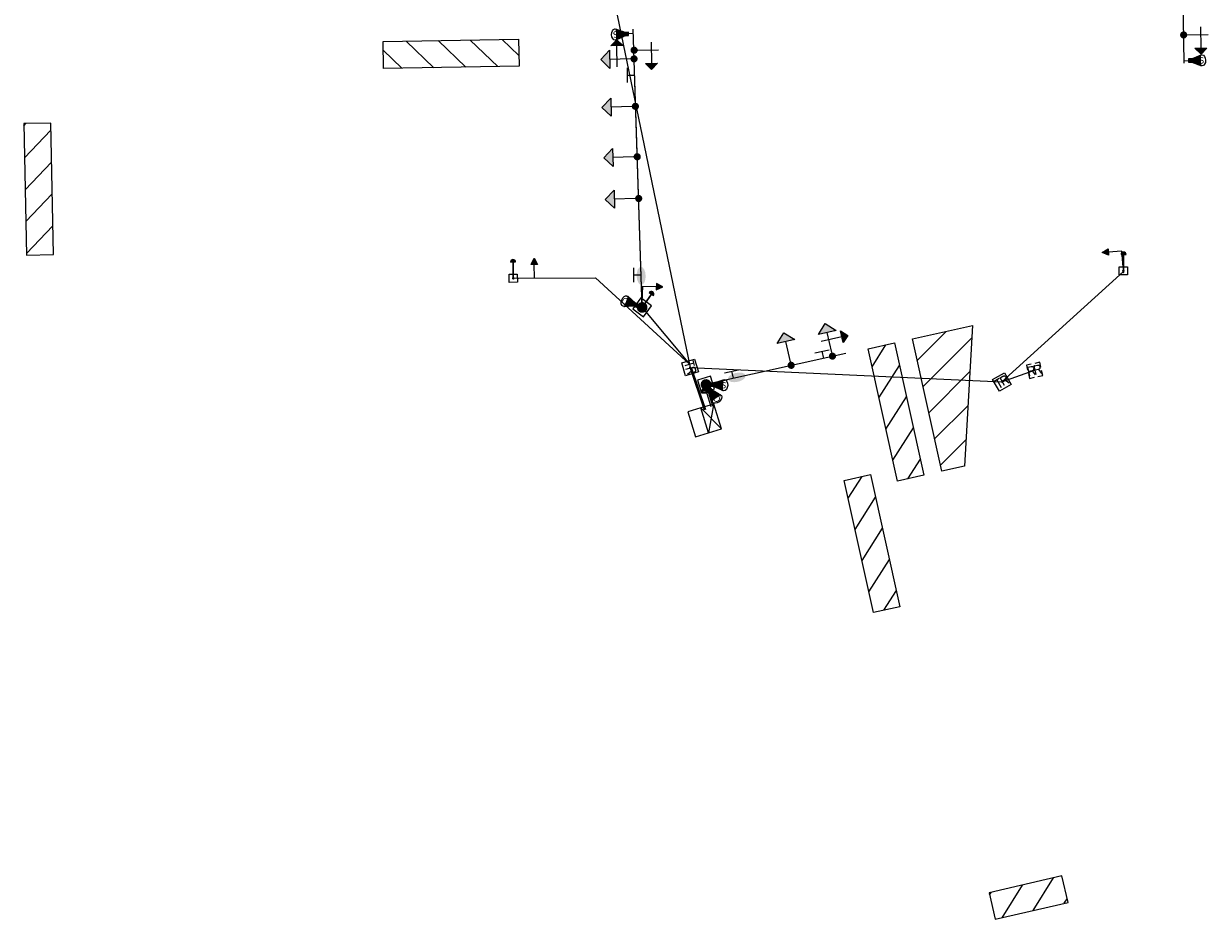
# Model space of a CAD drawing. Header units: feet. Extents: x 2477584 to 2484896, y 499879 to 500376.
# Tile 1 of 11: x 2477584 to 2477846, y 499879 to 500078. Entities that reach past the tile are written whole.
import ezdxf
from ezdxf.enums import TextEntityAlignment as Align

# ---------------------------------------------------------------- set-up
doc = ezdxf.new("R2010")
doc.units = ezdxf.units.FT
doc.header["$MEASUREMENT"] = 0
for name, color, linetype in [('LT_P_Luminaires', 2, 'Continuous'), ('SG_P_Conduit', 7, 'Continuous'), ('SG_P_Controllers', 7, 'Continuous'), ('SG_P_Detection', 24, 'Continuous'), ('SG_P_Heads', 2, 'Continuous'), ('SG_P_Mast_Arm', 7, 'Continuous'), ('SG_P_Poles', 7, 'Continuous'), ('SG_P_PullBox', 7, 'Continuous'), ('SG_X_PullBox', 7, 'Continuous'), ('SN_P_Signs', 120, 'Continuous')]:
    doc.layers.add(name, color=color, linetype=linetype)
for name, color, linetype, lineweight in [('SG_P_Heads (Construction)', 2, 'Continuous', 13), ('SG_P_PullBox (Construction)', 7, 'Continuous', 13), ('SG_X_PullBox (Construction)', 7, 'Continuous', 0)]:
    doc.layers.add(name, color=color, linetype=linetype, lineweight=lineweight)
doc.styles.add('Style-Calibri', font='calibri.ttf')

# ---------------------------------------------------------------- blocks, each defined once
blk = doc.blocks.new('SPOLEP_1')
at = {"layer": 'SG_P_Poles', "linetype": 'Continuous', "lineweight": 0}
h = blk.add_hatch(color=7, dxfattribs=at)
edge = h.paths.add_edge_path()
edge.add_arc((0, 0), 0.06, 0, 360)
at = {"layer": 'SG_P_Poles', "color": 7, "linetype": 'Continuous', "lineweight": 13, "flags": 128}
blk.add_lwpolyline([(-0.075, -0.075), (0.075, -0.075), (0.075, 0.075), (-0.075, 0.075)], close=True, dxfattribs=at)
blk = doc.blocks.new('SH5P_1')
at = {"layer": 'SG_P_Heads', "linetype": 'Continuous', "lineweight": 0, "extrusion": (0, 0, -1)}
h = blk.add_hatch(color=34, dxfattribs=at)
edge = h.paths.add_edge_path()
edge.add_arc((0, 0), 0.04, 0, 360)
at = {"layer": 'SG_P_Heads', "color": 34, "linetype": 'Continuous', "lineweight": 13}
for p, q in [((0.04, 0), (0.27, 0)), ((0.189, 0.086), (0.189, -0.149))]:
    blk.add_line(p, q, dxfattribs=at)
at = {"layer": 'SG_P_Heads', "color": 30, "linetype": 'Continuous', "lineweight": 0, "extrusion": (0, 0, -1), "flags": 128}
for points in [[(-0.269, 0.1), (-0.369, 0), (-0.269, -0.1)], [(-0.255, -0.149), (-0.188, -0.215), (-0.121, -0.149)]]:
    blk.add_lwpolyline(points, close=True, dxfattribs=at)
at = {"layer": 'SG_P_Heads', "color": 30, "linetype": 'Continuous', "lineweight": 0, "extrusion": (0, 0, -1)}
for points in [[(-0.269, 0.1), (-0.369, 0), (-0.269, -0.1)], [(-0.255, -0.149), (-0.188, -0.215), (-0.121, -0.149)]]:
    blk.add_solid(points, dxfattribs=at)
blk = doc.blocks.new('SHP')
at = {"layer": 'SG_P_Heads', "linetype": 'Continuous', "lineweight": 0}
h = blk.add_hatch(color=34, dxfattribs=at)
edge = h.paths.add_edge_path()
edge.add_arc((0, 0), 0.04, 0, 360)
at = {"layer": 'SG_P_Heads', "color": 34, "linetype": 'Continuous', "lineweight": 13}
blk.add_line((0.04, 0), (0.27, 0), dxfattribs=at)
at = {"layer": 'SG_P_Heads', "color": 30, "linetype": 'Continuous', "lineweight": 0, "flags": 128}
blk.add_lwpolyline([(0.27, 0.1), (0.37, 0), (0.27, -0.1)], close=True, dxfattribs=at)
at = {"layer": 'SG_P_Heads', "color": 30, "linetype": 'Continuous', "lineweight": 0, "extrusion": (0, 0, -1)}
blk.add_solid([(-0.27, 0.1), (-0.37, 0), (-0.27, -0.1)], dxfattribs=at)
blk = doc.blocks.new('SIGPBP')
at = {"layer": 'SG_P_PullBox', "color": 7, "linetype": 'Continuous', "lineweight": 13, "flags": 128}
blk.add_lwpolyline([(-0.075, 0.075), (0.075, 0.075), (0.075, -0.075), (-0.075, -0.075)], close=True, dxfattribs=at)
for points in [[(-0.068, 0.05), (-0.006, 0.05)], [(-0.036, 0.05), (-0.036, -0.05)], [(0.006, -0.05), (0.006, 0.05), (0.043, 0.05), (0.047, 0.049), (0.053, 0.048), (0.055, 0.046), (0.058, 0.044), (0.061, 0.041), (0.063, 0.037), (0.065, 0.03), (0.065, 0.021), (0.064, 0.018), (0.062, 0.013), (0.059, 0.007), (0.056, 0.005), (0.054, 0.004), (0.052, 0.003), (0.05, 0.002), (0.043, 0.001), (0.006, 0.001)], [(0.043, 0.001), (0.065, -0.05)]]:
    blk.add_lwpolyline(points, dxfattribs=at)
at = {"layer": 'SG_P_PullBox (Construction)', "color": 7, "linetype": 'Continuous', "lineweight": 30}
blk.add_point((0, 0), dxfattribs=at)
blk = doc.blocks.new('SG_DET_DZ_RADARP')
at = {"layer": 'SG_P_Detection'}
blk.add_hatch(color=256, dxfattribs=at).paths.add_polyline_path([(0.037, -0.038), (-0.038, -0.038), (-0.038, 0.037), (0.037, 0.037)])
h = blk.add_hatch(color=256, dxfattribs=at)
edge = h.paths.add_edge_path()
edge.add_line((0.243, 0.12), (0.037, 0.037))
edge.add_line((0.037, 0.037), (0.037, -0.038))
edge.add_line((0.037, -0.038), (0.243, -0.12))
edge.add_ellipse((0.262, 0), major_axis=(0, -0.124), ratio=0.621318, start_angle=194.0157, end_angle=345.9652, ccw=False)
for p, q in [((-0.144, 0), (-0.038, 0)), ((0.037, 0.037), (0.243, 0.12)), ((0.037, -0.038), (0.243, -0.12))]:
    blk.add_line(p, q, dxfattribs=at)
at = {"layer": 'SG_P_Detection', "flags": 128}
for points in [[(-0.038, 0.037), (-0.038, -0.038), (0.037, -0.038), (0.037, 0.037)], [(0.037, 0.037), (-0.038, 0.037), (-0.038, -0.038), (0.037, -0.038)]]:
    blk.add_lwpolyline(points, close=True, dxfattribs=at)
at = {"layer": 'SG_P_Detection'}
blk.add_ellipse((0.262, 0), major_axis=(0, -0.124), ratio=0.621318, dxfattribs=at)
blk.add_rational_spline([(0.243, 0.12), (0.14, 0.079), (0.037, 0.037), (0.037, 0), (0.037, -0.038), (0.14, -0.079), (0.243, -0.12), (0.185, -0.097), (0.185, 0), (0.185, 0.097), (0.243, 0.12)], [1, 1, 1, 1, 1, 1, 1, 0.788146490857, 1, 0.788146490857, 1], degree=2, knots=[0, 0, 0, 0.25, 0.25, 0.5, 0.5, 0.75, 0.75, 0.875, 0.875, 1, 1, 1], dxfattribs=at)
at = {"layer": 'SG_P_Detection', "lineweight": 0, "style": 'Style-Calibri'}
blk.add_text('D', height=0.14, dxfattribs=at).set_placement((0.262, 0), align=Align.MIDDLE_CENTER)
blk = doc.blocks.new('SG_DET_SB_RADARP')
at = {"layer": 'SG_P_Detection'}
blk.add_hatch(color=256, dxfattribs=at).paths.add_polyline_path([(0.037, -0.038), (-0.038, -0.038), (-0.038, 0.037), (0.037, 0.037)])
h = blk.add_hatch(color=256, dxfattribs=at)
edge = h.paths.add_edge_path()
edge.add_line((0.243, 0.12), (0.037, 0.037))
edge.add_line((0.037, 0.037), (0.037, -0.038))
edge.add_line((0.037, -0.038), (0.243, -0.12))
edge.add_ellipse((0.262, 0), major_axis=(0, -0.124), ratio=0.621318, start_angle=194.0157, end_angle=345.9652, ccw=False)
for p, q in [((0.037, 0.037), (0.243, 0.12)), ((-0.144, 0), (-0.038, 0)), ((0.037, -0.038), (0.243, -0.12))]:
    blk.add_line(p, q, dxfattribs=at)
at = {"layer": 'SG_P_Detection', "flags": 128}
blk.add_lwpolyline([(-0.038, 0.037), (-0.038, -0.038), (0.037, -0.038), (0.037, 0.037)], close=True, dxfattribs=at)
blk.add_lwpolyline([(-0.038, 0.037), (-0.038, -0.038), (0.037, -0.038), (0.037, 0.037)], close=True, dxfattribs=at)
at = {"layer": 'SG_P_Detection'}
blk.add_ellipse((0.262, 0), major_axis=(0, -0.124), ratio=0.621318, dxfattribs=at)
blk.add_rational_spline([(0.243, 0.12), (0.14, 0.079), (0.037, 0.037), (0.037, 0), (0.037, -0.038), (0.14, -0.079), (0.243, -0.12), (0.185, -0.097), (0.185, 0), (0.185, 0.097), (0.243, 0.12)], [1, 1, 1, 1, 1, 1, 1, 0.788146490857, 1, 0.788146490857, 1], degree=2, knots=[0, 0, 0, 0.25, 0.25, 0.5, 0.5, 0.75, 0.75, 0.875, 0.875, 1, 1, 1], dxfattribs=at)
at = {"layer": 'SG_P_Detection', "lineweight": 0, "style": 'Style-Calibri'}
blk.add_text('S', height=0.14, dxfattribs=at).set_placement((0.254, 0), align=Align.MIDDLE_CENTER)
blk = doc.blocks.new('SGN1PP')
at = {"layer": 'SN_P_Signs', "color": 230, "linetype": 'Continuous', "lineweight": 13}
for p, q in [((0, 0), (-0.08, 0)), ((0, 0.08), (0, -0.08))]:
    blk.add_line(p, q, dxfattribs=at)
blk = doc.blocks.new('SPEDP')
at = {"layer": 'SG_P_Poles', "linetype": 'Continuous', "lineweight": 0}
h = blk.add_hatch(color=7, dxfattribs=at)
edge = h.paths.add_edge_path()
edge.add_arc((0, 0), 0.015, 0, 360)
at = {"layer": 'SG_P_Poles', "color": 7, "linetype": 'Continuous', "lineweight": 13, "flags": 128}
blk.add_lwpolyline([(-0.045, -0.045), (0.045, -0.045), (0.045, 0.045), (-0.045, 0.045)], close=True, dxfattribs=at)
blk = doc.blocks.new('PED1P_1')
at = {"layer": 'SG_P_Heads', "color": 34, "linetype": 'Continuous', "lineweight": 13, "extrusion": (0, 0, -1), "flags": 128}
blk.add_lwpolyline([(-0.06, 0), (-0.235, 0), (-0.235, -0.15)], dxfattribs=at)
at = {"layer": 'SG_P_Heads', "color": 34, "linetype": 'Continuous', "lineweight": 0, "extrusion": (0, 0, -1), "flags": 128}
blk.add_lwpolyline([(-0.27, -0.15), (-0.2, -0.15), (-0.235, -0.22)], close=True, dxfattribs=at)
at = {"layer": 'SG_P_Heads', "color": 34, "linetype": 'Continuous', "lineweight": 0, "extrusion": (0, 0, -1)}
blk.add_solid([(-0.27, -0.15), (-0.2, -0.15), (-0.235, -0.22)], dxfattribs=at)
at = {"layer": 'SG_P_Heads (Construction)', "color": 46, "linetype": 'Continuous', "lineweight": 30}
blk.add_point((0, 0), dxfattribs=at)
blk = doc.blocks.new('CSMP')
at = {"layer": 'LT_P_Luminaires', "linetype": 'Continuous', "lineweight": 0, "extrusion": (0, 0, -1)}
h = blk.add_hatch(color=7, dxfattribs=at)
edge = h.paths.add_edge_path()
edge.add_arc((0, 0), 0.055, 0, 360)
h = blk.add_hatch(color=34, dxfattribs=at)
edge = h.paths.add_edge_path()
edge.add_ellipse((-0.35, 0), major_axis=(-0.1, 0), ratio=0.5, start_angle=0, end_angle=360)
at = {"layer": 'LT_P_Luminaires', "color": 34, "linetype": 'Continuous', "lineweight": 13}
blk.add_line((0, 0), (0.25, 0), dxfattribs=at)
blk = doc.blocks.new('*U844')
at = {"layer": 'SG_P_Controllers', "ltscale": 20}
for p, q in [((1.87, 3.71), (-2.75, -0.84)), ((-3.42, 1.92), (2.75, 0.84))]:
    blk.add_line(p, q, dxfattribs=at)
at = {"layer": 'SG_P_Controllers', "ltscale": 20, "flags": 128}
blk.add_lwpolyline([(-3.63, 2.03), (-2.75, -0.84), (-1.87, -3.71), (3.63, -2.03), (1.87, 3.71), (1.87, 3.71)], close=True, dxfattribs=at)
blk.add_lwpolyline([(2.75, 0.84), (2.75, 0.84), (-2.75, -0.84)], dxfattribs=at)
blk = doc.blocks.new('PEDPBP_1')
at = {"layer": 'SG_P_Detection', "linetype": 'Continuous', "lineweight": 0}
blk.add_hatch(color=34, dxfattribs=at).paths.add_polyline_path([(0.18, 0.028), (0.18, -0.028, 0.999997)])
at = {"layer": 'SG_P_Detection', "color": 34, "linetype": 'Continuous', "lineweight": 30}
blk.add_line((0, 0), (0.18, 0), dxfattribs=at)
at = {"layer": 'SG_P_Detection', "color": 34, "linetype": 'Continuous', "lineweight": 0, "flags": 128}
blk.add_lwpolyline([(0.18, 0.028), (0.18, -0.028, 0.999997)], format="xyb", close=True, dxfattribs=at)
blk = doc.blocks.new('*U845')
at = {"layer": 'SG_X_PullBox', "color": 7, "linetype": 'Continuous', "lineweight": 0, "extrusion": (0, 0, -1), "flags": 128}
for points in [[(1.55, 0.06), (1.8, 1.13), (0.72, 1.37)], [(-0.1, -1.01), (0.35, 0.94), (1.08, 0.78), (1.16, 0.74), (1.26, 0.69), (1.3, 0.65), (1.34, 0.61), (1.38, 0.52), (1.41, 0.43), (1.41, 0.3), (1.37, 0.11), (1.34, 0.06), (1.29, -0.03), (1.2, -0.12), (1.13, -0.15), (1.08, -0.18), (1.04, -0.18), (0.99, -0.19), (0.85, -0.17), (0.13, -0.01)], [(-1.47, -0.68), (-1.03, 1.27), (-0.29, 1.11), (-0.22, 1.07), (-0.12, 1.02), (-0.08, 0.98), (-0.04, 0.94), (0, 0.84), (0.03, 0.76), (0.03, 0.63), (-0.01, 0.44), (-0.04, 0.39), (-0.09, 0.3), (-0.17, 0.21), (-0.25, 0.17), (-0.3, 0.15), (-0.33, 0.15), (-0.38, 0.14), (-0.52, 0.16), (-1.25, 0.32)], [(-0.06, 1.55), (-1.13, 1.8), (-1.37, 0.72)], [(-0.52, 0.16), (-0.32, -0.94)], [(0.06, -1.55), (1.13, -1.8), (1.37, -0.72)], [(0.85, -0.17), (1.06, -1.27)], [(-1.55, -0.06), (-1.8, -1.13), (-0.72, -1.37)]]:
    blk.add_lwpolyline(points, dxfattribs=at)
blk = doc.blocks.new('PED1P')
at = {"layer": 'SG_P_Heads', "color": 34, "linetype": 'Continuous', "lineweight": 13, "extrusion": (0, 0, -1), "flags": 128}
blk.add_lwpolyline([(-0.06, 0), (-0.235, 0), (-0.235, -0.15)], dxfattribs=at)
at = {"layer": 'SG_P_Heads', "color": 34, "linetype": 'Continuous', "lineweight": 0, "extrusion": (0, 0, -1), "flags": 128}
blk.add_lwpolyline([(-0.27, -0.15), (-0.2, -0.15), (-0.235, -0.22)], close=True, dxfattribs=at)
at = {"layer": 'SG_P_Heads', "color": 34, "linetype": 'Continuous', "lineweight": 0, "extrusion": (0, 0, -1)}
blk.add_solid([(-0.27, -0.15), (-0.2, -0.15), (-0.235, -0.22)], dxfattribs=at)
at = {"layer": 'SG_P_Heads (Construction)', "color": 46, "linetype": 'Continuous', "lineweight": 30}
blk.add_point((0, 0), dxfattribs=at)
blk = doc.blocks.new('SH3P')
at = {"layer": 'SG_P_Heads', "linetype": 'Continuous', "lineweight": 0}
h = blk.add_hatch(color=34, dxfattribs=at)
edge = h.paths.add_edge_path()
edge.add_arc((0, 0), 0.04, 0, 360)
at = {"layer": 'SG_P_Heads', "color": 34, "linetype": 'Continuous', "lineweight": 13}
for p, q in [((0.04, 0), (0.27, 0)), ((0.189, 0.086), (0.189, -0.149))]:
    blk.add_line(p, q, dxfattribs=at)
at = {"layer": 'SG_P_Heads', "color": 30, "linetype": 'Continuous', "lineweight": 0, "flags": 128}
blk.add_lwpolyline([(0.256, -0.149), (0.189, -0.216), (0.122, -0.149)], close=True, dxfattribs=at)
at = {"layer": 'SG_P_Heads', "color": 30, "linetype": 'Continuous', "lineweight": 0, "extrusion": (0, 0, -1)}
blk.add_solid([(-0.256, -0.149), (-0.189, -0.216), (-0.122, -0.149)], dxfattribs=at)

msp = doc.modelspace()

# ---------------------------------------------------------------- hatches: boundary and pattern name
at = {"layer": 'SG_P_Detection'}
h = msp.add_hatch(dxfattribs=at)
h.set_pattern_fill('HATCH', color=256, scale=0.1, style=0, pattern_type=2)
h.set_pattern_definition([(136.02, (2477685.149, 500071.463), (-3.472, -3.598), [])])
h.paths.add_polyline_path([(2477663.46, 500067.56), (2477663.36, 500073.55), (2477693.35, 500074.09), (2477693.46, 500068.09)], flags=0)
h = msp.add_hatch(dxfattribs=at)
h.set_pattern_fill('HATCH', color=256, scale=0.1, style=0, pattern_type=2)
h.set_pattern_definition([(46.172, (2477587.834, 500051.8955), (-3.6071, 3.4625), [])])
h.paths.add_polyline_path([(2477583.77, 500055.39), (2477584.36, 500026.25), (2477590.36, 500026.37), (2477589.77, 500055.51)], flags=0)
h = msp.add_hatch(dxfattribs=at)
h.set_pattern_fill('HATCH', color=256, scale=0.1, style=0, pattern_type=2)
h.set_pattern_definition([(45, (2477845.3273, 499981.726), (-3.53553, 3.53553), [])])
h.paths.add_polyline_path([(2477793.91, 500010.63), (2477792.13, 499979.5), (2477787.08, 499978.38), (2477780.58, 500007.67)], flags=0)
h = msp.add_hatch(dxfattribs=at)
h.set_pattern_fill('HATCH', color=256, scale=0.1, style=0, pattern_type=2)
h.set_pattern_definition([(57.52, (2477778.9203, 499985.0203), (-4.218, 2.6849), [])])
h.paths.add_polyline_path([(2477770.77, 500005.49), (2477776.62, 500006.79), (2477783.13, 499977.51), (2477777.27, 499976.2)], flags=0)
h = msp.add_hatch(dxfattribs=at)
h.set_pattern_fill('HATCH', color=256, scale=0.1, style=0, pattern_type=2)
h.set_pattern_definition([(57.52, (2477773.626, 499955.871), (-4.218, 2.6849), [])])
h.paths.add_polyline_path([(2477765.47, 499976.34), (2477771.33, 499977.64), (2477777.83, 499948.36), (2477771.98, 499947.06)], flags=0)
h = msp.add_hatch(dxfattribs=at)
h.set_pattern_fill('HATCH', color=256, scale=0.1, style=0, pattern_type=2)
h.set_pattern_definition([(58.096, (2477802.261, 499882.383), (-4.2447, 2.6425), [])])
h.paths.add_polyline_path([(2477797.56, 499884.96), (2477798.92, 499879.11), (2477815.04, 499882.86), (2477813.68, 499888.71)], flags=0)

# ---------------------------------------------------------------- linework, layer by layer
at = {"layer": 'SG_P_Conduit'}
for p, q in [((2477706.34, 500122.07), (2477731.36, 500001.36)), ((2477720.73, 500014.66), (2477719.14, 500064.64)), ((2477692.19, 500021.12), (2477710.41, 500021.23)), ((2477710.41, 500021.23), (2477731.22, 500002.08)), ((2477800.39, 499998.15), (2477827.35, 500022.62)), ((2477720.73, 500014.66), (2477731.22, 500002.08)), ((2477734.54, 499991.88), (2477731.36, 500001.36)), ((2477731.36, 500001.36), (2477800.39, 499998.15)), ((2477734.85, 499991.97), (2477731.65, 500001.39)), ((2477800.39, 499998.15), (2477807.64, 500000.73)), ((2477734.46, 499997.49), (2477735.92, 499992.71)), ((2477734.86, 499997.63), (2477736.32, 499992.85))]:
    msp.add_line(p, q, dxfattribs=at)
msp.add_arc((2477738.11, 499994.38), 0.5, 99.9258, 106.829, dxfattribs=at)
at = {"layer": 'SG_P_Controllers', "lineweight": 40, "flags": 128}
msp.add_lwpolyline([(2477734.01, 499996.4), (2477735.17, 499996.4), (2477735.17, 499995.85), (2477734.01, 499995.85)], close=True, dxfattribs=at)
at = {"layer": 'SG_P_Detection', "flags": 128}
for points in [[(2477663.46, 500067.56), (2477663.36, 500073.55), (2477693.35, 500074.09), (2477693.46, 500068.09)], [(2477583.77, 500055.39), (2477584.36, 500026.25), (2477590.36, 500026.37), (2477589.77, 500055.51)], [(2477793.91, 500010.63), (2477792.13, 499979.5), (2477787.08, 499978.38), (2477780.58, 500007.67)], [(2477770.77, 500005.49), (2477776.62, 500006.79), (2477783.13, 499977.51), (2477777.27, 499976.2)], [(2477765.47, 499976.34), (2477771.33, 499977.64), (2477777.83, 499948.36), (2477771.98, 499947.06)], [(2477797.56, 499884.96), (2477798.92, 499879.11), (2477815.04, 499882.86), (2477813.68, 499888.71)]]:
    msp.add_lwpolyline(points, close=True, dxfattribs=at)
at = {"layer": 'SG_P_Mast_Arm'}
for p, q in [((2477839.86, 500122.8), (2477840.69, 500068.81)), ((2477720.73, 500014.66), (2477718.74, 500076.33)), ((2477734.86, 499997.63), (2477765.81, 500004.52))]:
    msp.add_line(p, q, dxfattribs=at)
at = {"layer": 'SG_X_PullBox (Construction)', "color": 7, "linetype": 'Continuous', "lineweight": 30}
msp.add_point((2477807.57, 500001.72), dxfattribs=at)

# ---------------------------------------------------------------- block references
at = {"layer": 'LT_P_Luminaires', "color": 34, "linetype": 'Continuous', "lineweight": 13, "extrusion": (0, 0, -1), "xscale": 19.99999999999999, "yscale": 19.99999999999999, "zscale": 19.99999999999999}
for p, rotation in [((-2477720.73, 500014.66), 88.18372252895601), ((-2477734.87, 499997.59), 166.976688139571)]:
    msp.add_blockref('CSMP', p, dxfattribs=dict(at, rotation=rotation))
at = {"layer": 'SG_P_Controllers', "ltscale": 20, "rotation": 270.0000000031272}
msp.add_blockref('*U844', (2477734.58, 499989.64), dxfattribs=at)
at = {"layer": 'SG_P_Detection'}
for name, p, xscale, yscale, zscale, rotation in [('SG_DET_SB_RADARP', (2477717.34, 500075.24), 9.999999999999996, 9.999999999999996, 9.999999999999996, 182.7611553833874), ('SG_DET_SB_RADARP', (2477842.12, 500069.35), 9.999999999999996, 9.999999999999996, 9.999999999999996, 0.8925361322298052), ('SG_DET_DZ_RADARP', (2477719.39, 500015.16), 10, 10, 10, 159.5973882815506), ('SG_DET_DZ_RADARP', (2477735.72, 499996.48), 10, 10, 10, 306.8064539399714), ('SG_DET_SB_RADARP', (2477736.29, 499997.56), 10, 10, 10, 357.0026302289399)]:
    msp.add_blockref(name, p, dxfattribs=dict(at, xscale=xscale, yscale=yscale, zscale=zscale, rotation=rotation))
at = {"layer": 'SG_P_Detection', "color": 34, "linetype": 'Continuous', "lineweight": 30, "xscale": 20.00000000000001, "yscale": 20.00000000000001, "zscale": 20.00000000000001}
for p, rotation in [((2477827.3, 500022.77), 89.35024576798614), ((2477692.19, 500021.12), 90.88041159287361), ((2477720.73, 500014.66), 55.58868999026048)]:
    msp.add_blockref('PEDPBP_1', p, dxfattribs=dict(at, rotation=rotation))
at = {"layer": 'SG_P_Heads', "color": 34, "linetype": 'Continuous', "lineweight": 0}
for name, p, xscale, yscale, zscale, rotation in [('SH3P', (2477840.65, 500075.03), 20, 20, 20, 0.8840420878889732), ('SH3P', (2477718.95, 500071.65), 20, 20, 20, 0.8840420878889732), ('SHP', (2477719.23, 500059.21), 19.99999999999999, 19.99999999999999, 19.99999999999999, 181.8115567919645), ('SHP', (2477719.64, 500048.04), 19.99999999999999, 19.99999999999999, 19.99999999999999, 181.8115567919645), ('SHP', (2477719.96, 500038.8), 19.99999999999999, 19.99999999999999, 19.99999999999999, 181.8115567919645), ('SHP', (2477753.74, 500001.84), 20, 20, 20, 102.5119890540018)]:
    msp.add_blockref(name, p, dxfattribs=dict(at, xscale=xscale, yscale=yscale, zscale=zscale, rotation=rotation))
at = {"layer": 'SG_P_Heads', "color": 34, "linetype": 'Continuous', "lineweight": 13, "xscale": 20, "yscale": 20, "zscale": 20}
for p, rotation in [((2477718.94, 500069.73), 181.1836214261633), ((2477762.88, 500003.87), 102.556187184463)]:
    msp.add_blockref('SH5P_1', p, dxfattribs=dict(at, rotation=rotation))
at = {"layer": 'SG_P_Heads', "color": 46, "linetype": 'Continuous', "lineweight": 30, "extrusion": (0, 0, -1), "xscale": 20, "yscale": 20, "zscale": 20}
for name, p, rotation in [('PED1P_1', (-2477827.32, 500022.46), 85.56949094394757), ('PED1P', (-2477692.19, 500021.12), 179.1224589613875)]:
    msp.add_blockref(name, p, dxfattribs=dict(at, rotation=rotation))
at = {"layer": 'SG_P_Heads', "color": 46, "linetype": 'Continuous', "lineweight": 30, "xscale": 20, "yscale": 20, "zscale": 20, "rotation": 88.2125751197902}
msp.add_blockref('PED1P_1', (2477720.73, 500014.66), dxfattribs=at)
at = {"layer": 'SG_P_Poles', "color": 7, "linetype": 'Continuous', "lineweight": 13, "extrusion": (0, 0, -1)}
for p, xscale, yscale, zscale, rotation in [((-2477827.3, 500022.77), 19.99999999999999, 19.99999999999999, 19.99999999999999, 0.09715740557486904), ((-2477692.19, 500021.12), 20, 20, 20, 269.1224589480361)]:
    msp.add_blockref('SPEDP', p, dxfattribs=dict(at, xscale=xscale, yscale=yscale, zscale=zscale, rotation=rotation))
at = {"layer": 'SG_P_Poles', "color": 7, "linetype": 'Continuous', "lineweight": 0, "xscale": 20, "yscale": 20, "zscale": 20}
for p, rotation in [((2477720.73, 500014.66), 323.7656580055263), ((2477734.87, 499997.59), 17.0168795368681)]:
    msp.add_blockref('SPOLEP_1', p, dxfattribs=dict(at, rotation=rotation))
at = {"layer": 'SG_P_PullBox', "color": 7, "linetype": 'Continuous', "lineweight": 30}
for p, xscale, yscale, zscale, rotation in [((2477731.36, 500001.36), 20.00000000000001, 20.00000000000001, 20.00000000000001, 287.0168795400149), ((2477800.39, 499998.15), 20, 20, 20, 29.75532139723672)]:
    msp.add_blockref('SIGPBP', p, dxfattribs=dict(at, xscale=xscale, yscale=yscale, zscale=zscale, rotation=rotation))
at = {"layer": 'SG_X_PullBox', "color": 7, "linetype": 'Continuous', "lineweight": 0, "extrusion": (0, 0, -1), "rotation": 334.3872924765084}
msp.add_blockref('*U845', (-2477807.64, 500000.73), dxfattribs=at)
at = {"layer": 'SN_P_Signs', "color": 230, "linetype": 'Continuous', "lineweight": 13, "xscale": 20, "yscale": 20, "zscale": 20}
for p, rotation in [((2477717.5, 500066.11), 180), ((2477718.9, 500021.85), 180), ((2477760.55, 500004.95), 101.7547053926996), ((2477740.53, 500000.53), 101.7547053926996)]:
    msp.add_blockref('SGN1PP', p, dxfattribs=dict(at, rotation=rotation))

doc.saveas('drawing.dxf')
